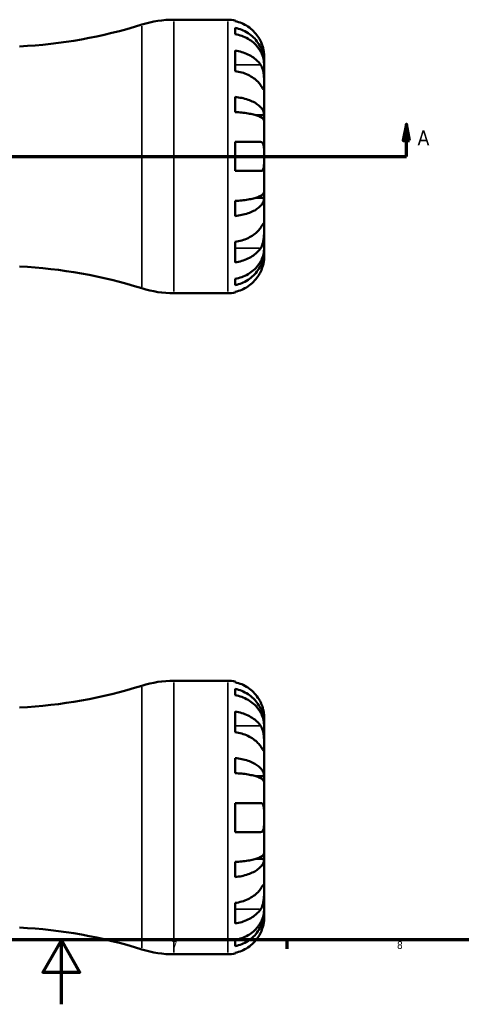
# Model space of a CAD drawing. Header units: millimetres. Extents: x -83 to 902, y -42 to 599.
# Tile 3 of 6: x 408 to 545, y 0 to 306. Entities that reach past the tile are written whole.
import ezdxf

# ---------------------------------------------------------------- set-up
doc = ezdxf.new("R2010")
doc.units = ezdxf.units.MM
for name, color, linetype, lineweight in [('Border (ANSI)', 7, 'Continuous', 70), ('Section Line (ANSI)', 7, 'Continuous', 70), ('Visible (ANSI)', 7, 'Continuous', 50), ('Visible Narrow (ANSI)', 7, 'Continuous', 35)]:
    doc.layers.add(name, color=color, linetype=linetype, lineweight=lineweight)
doc.styles.add('Label Text (ANSI)', font='tahoma.ttf')
doc.styles.add('Note Text (ANSI)', font='tahoma.ttf')

# ---------------------------------------------------------------- blocks, each defined once
blk = doc.blocks.new('Borders Default Border')
at = {"layer": 'Border (ANSI)'}
blk.add_line((490.58, 20), (490.58, 17.2), dxfattribs=at)
at = {"layer": 'Border (ANSI)', "flags": 128}
for points in [[(20, 20), (20, 574), (821, 574), (821, 20), (20, 20)], [(420.5, 0), (420.5, 20), (414.73, 10), (426.27, 10), (420.5, 20)]]:
    blk.add_lwpolyline(points, dxfattribs=at)
at = {"layer": 'Border (ANSI)', "color": 5, "true_color": 0x0000ff, "char_height": 2.4, "attachment_point": 7, "style": 'Note Text (ANSI)'}
for s, insert in [('7', (454.8, 17.2)), ('8', (524.84, 17.15))]:
    blk.add_mtext(s, dxfattribs=dict(at, insert=insert))
blk = doc.blocks.new('2dTransSection0')
at = {"layer": 'Section Line (ANSI)', "linetype": 'Continuous'}
for p, q in [((272.31, 273.43), (271.31, 268.43)), ((272.31, 268.43), (272.31, 273.43)), ((273.31, 268.43), (272.31, 273.43)), ((527.76, 273.43), (526.76, 268.43)), ((527.76, 268.43), (527.76, 273.43)), ((528.76, 268.43), (527.76, 273.43)), ((271.31, 268.43), (273.31, 268.43)), ((272.31, 263.43), (272.31, 268.43)), ((526.76, 268.43), (528.76, 268.43)), ((527.76, 263.43), (527.76, 268.43)), ((272.31, 263.43), (281.78, 263.43)), ((518.29, 263.43), (527.76, 263.43))]:
    blk.add_line(p, q, dxfattribs=at)
at = {"layer": 'Section Line (ANSI)'}
blk.add_line((272.31, 263.43), (527.76, 263.43), dxfattribs=at)
at = {"layer": 'Section Line (ANSI)', "linetype": 'Continuous', "flags": 128}
for points in [[(273.31, 268.43), (272.31, 273.43), (271.31, 268.43), (273.31, 268.43)], [(528.76, 268.43), (527.76, 273.43), (526.76, 268.43), (528.76, 268.43)]]:
    blk.add_lwpolyline(points, dxfattribs=at)
at = {"layer": 'Section Line (ANSI)'}
for points in [[(273.31, 268.43), (272.31, 273.43), (271.31, 268.43), (273.31, 268.43)], [(528.76, 268.43), (527.76, 273.43), (526.76, 268.43), (528.76, 268.43)]]:
    blk.add_solid(points, dxfattribs=at)
at = {"layer": 'Section Line (ANSI)', "char_height": 4.57, "attachment_point": 7, "style": 'Label Text (ANSI)'}
for insert in [(264.95, 266.93), (531.23, 266.93)]:
    blk.add_mtext('A', dxfattribs=dict(at, insert=insert))

msp = doc.modelspace()

# ---------------------------------------------------------------- linework, layer by layer
at = {"layer": 'Visible (ANSI)'}
for p, q in [((455.51, 305.93), (472.28, 305.93)), ((474.53, 305.7), (474.53, 305.46)), ((474.53, 303.38), (474.53, 301.44)), ((474.53, 296.33), (474.53, 289.97)), ((483.53, 292.67), (483.53, 294.68)), ((483.53, 292.67), (483.5, 292.67)), ((483.53, 291.9), (483.53, 292.67)), ((483.53, 285.52), (483.53, 291.9)), ((483.53, 276.3), (483.53, 285.52)), ((474.53, 281.92), (474.53, 277.23)), ((483.53, 276.3), (480.81, 276.3)), ((483.53, 274.46), (483.53, 276.3)), ((483.53, 263.43), (483.53, 274.46)), ((474.53, 267.93), (474.53, 258.93)), ((474.53, 267.93), (482.47, 267.93)), ((483.53, 252.4), (483.53, 263.43)), ((482.47, 258.93), (474.53, 258.93)), ((483.53, 250.55), (483.53, 252.4)), ((474.53, 249.63), (474.53, 244.93)), ((483.53, 250.55), (480.81, 250.55)), ((483.53, 241.33), (483.53, 250.55)), ((483.53, 234.95), (483.53, 241.33)), ((474.53, 236.89), (474.53, 230.52)), ((483.53, 234.19), (483.5, 234.19)), ((483.53, 234.19), (483.53, 234.95)), ((483.53, 232.18), (483.53, 234.19)), ((474.53, 225.42), (474.53, 223.47)), ((455.51, 220.93), (472.28, 220.93)), ((474.53, 221.39), (474.53, 221.15)), ((455.51, 100.53), (472.28, 100.53)), ((474.53, 100.3), (474.53, 100.06)), ((474.53, 97.99), (474.53, 96.04)), ((474.53, 90.93), (474.53, 84.57)), ((483.53, 87.27), (483.53, 89.28)), ((483.53, 87.27), (483.5, 87.27)), ((483.53, 86.5), (483.53, 87.27)), ((483.53, 80.13), (483.53, 86.5)), ((483.53, 70.91), (483.53, 80.13)), ((474.53, 76.52), (474.53, 71.83)), ((483.53, 70.91), (480.81, 70.91)), ((483.53, 69.06), (483.53, 70.91)), ((483.53, 58.03), (483.53, 69.06)), ((474.53, 62.53), (474.53, 53.53)), ((474.53, 62.53), (482.47, 62.53)), ((483.53, 47), (483.53, 58.03)), ((482.47, 53.53), (474.53, 53.53)), ((483.53, 45.15), (483.53, 47)), ((474.53, 44.23), (474.53, 39.53)), ((483.53, 45.15), (480.81, 45.15)), ((483.53, 35.93), (483.53, 45.15)), ((483.53, 29.56), (483.53, 35.93)), ((474.53, 31.49), (474.53, 25.13)), ((483.53, 28.79), (483.5, 28.79)), ((483.53, 28.79), (483.53, 29.56)), ((483.53, 26.78), (483.53, 28.79)), ((474.53, 20.02), (474.53, 18.07)), ((455.51, 15.53), (472.28, 15.53)), ((474.53, 16), (474.53, 15.76))]:
    msp.add_line(p, q, dxfattribs=at)
for centre, radius, start, end in [((400.03, 449.33), 151.9, 272.8302, 287.4215), ((455.51, 272.53), 33.4, 90, 107.4215), ((472.28, 294.68), 11.25, 78.463, 90), ((400.03, 77.53), 151.9, 72.5785, 87.1698), ((455.51, 254.33), 33.4, 252.5785, 270), ((472.28, 232.18), 11.25, 270, 281.537), ((400.03, 243.93), 151.9, 272.8302, 287.4215), ((455.51, 67.13), 33.4, 90, 107.4215), ((472.28, 89.28), 11.25, 78.463, 90), ((400.03, -127.87), 151.9, 72.5785, 87.1698), ((455.51, 48.93), 33.4, 252.5785, 270), ((472.28, 26.78), 11.25, 270, 281.537)]:
    msp.add_arc(centre, radius, start, end, dxfattribs=at)
for points, knots in [([(482.47, 299.18), (482.23, 299.68), (481.95, 300.19), (481.21, 301.3), (480.72, 301.89), (479.74, 302.88), (479.15, 303.37), (477.89, 304.21), (477.22, 304.56), (475.96, 305.09), (475.25, 305.31), (474.53, 305.46)], [5.502273, 5.502273, 5.502273, 5.502273, 5.6617271, 5.6617271, 5.8711142, 5.8711142, 6.0795149, 6.0795149, 6.2879156, 6.2879156, 6.4900769, 6.4900769, 6.4900769, 6.4900769]), ([(474.53, 303.38), (475.26, 303.24), (475.96, 303.03), (477.22, 302.52), (477.9, 302.17), (479.16, 301.36), (479.74, 300.89), (480.72, 299.93), (481.21, 299.36), (482.05, 298.14), (482.41, 297.49), (482.94, 296.24), (483.17, 295.53), (483.47, 294.08), (483.53, 293.34), (483.53, 292.67)], [0.213434, 0.213434, 0.213434, 0.213434, 0.41601, 0.41601, 0.624348, 0.624348, 0.832687, 0.832687, 1.041572, 1.041572, 1.250457, 1.250457, 1.460128, 1.460128, 1.669799, 1.669799, 1.669799, 1.669799]), ([(483.53, 291.9), (483.53, 292.5), (483.47, 293.16), (483.17, 294.45), (482.94, 295.08), (482.41, 296.19), (482.05, 296.77), (481.21, 297.86), (480.72, 298.37), (479.74, 299.22), (479.16, 299.64), (477.9, 300.36), (477.22, 300.67), (475.96, 301.12), (475.26, 301.31), (474.53, 301.44)], [5.016117, 5.016117, 5.016117, 5.016117, 5.225788, 5.225788, 5.435459, 5.435459, 5.644344, 5.644344, 5.853229, 5.853229, 6.061567, 6.061567, 6.269906, 6.269906, 6.472482, 6.472482, 6.472482, 6.472482]), ([(483.53, 294.68), (483.53, 294.68), (483.53, 294.73), (483.53, 294.92), (483.53, 295.08), (483.49, 295.57), (483.45, 295.94), (483.31, 296.72), (483.22, 297.09), (483, 297.86), (482.86, 298.25), (482.63, 298.82), (482.55, 299), (482.47, 299.18)], [0, 0, 0, 0, 0.1143483, 0.1143483, 0.2360376, 0.2360376, 0.4080184, 0.4080184, 0.5379079, 0.5379079, 0.6657576, 0.6657576, 0.7240192, 0.7240192, 0.7240192, 0.7240192]), ([(474.53, 296.33), (475.25, 296.23), (475.96, 296.07), (477.22, 295.7), (477.89, 295.45), (479.15, 294.85), (479.74, 294.5), (480.72, 293.81), (481.21, 293.39), (481.95, 292.6), (482.23, 292.24), (482.47, 291.89)], [0.2134384, 0.2134384, 0.2134384, 0.2134384, 0.4155998, 0.4155998, 0.6240004, 0.6240004, 0.8324011, 0.8324011, 1.0417882, 1.0417882, 1.2012424, 1.2012424, 1.2012424, 1.2012424]), ([(482.47, 291.89), (482.53, 291.8), (482.58, 291.71), (482.76, 291.39), (482.87, 291.15), (483.07, 290.61), (483.16, 290.32), (483.33, 289.57), (483.4, 289.11), (483.5, 288.08), (483.52, 287.52), (483.54, 286.45), (483.53, 285.95), (483.53, 285.52)], [-0.7247441, -0.7247441, -0.7247441, -0.7247441, -0.6829269, -0.6829269, -0.5894676, -0.5894676, -0.4901439, -0.4901439, -0.3493352, -0.3493352, -0.178565, -0.178565, 0, 0, 0, 0]), ([(482.47, 285.52), (482.24, 285.88), (481.96, 286.23), (481.22, 287.02), (480.73, 287.43), (479.75, 288.13), (479.16, 288.48), (477.9, 289.08), (477.23, 289.33), (475.96, 289.7), (475.26, 289.86), (474.53, 289.97)], [5.5022777, 5.5022777, 5.5022777, 5.5022777, 5.6605055, 5.6605055, 5.8694891, 5.8694891, 6.0782975, 6.0782975, 6.2871059, 6.2871059, 6.4900603, 6.4900603, 6.4900603, 6.4900603]), ([(483.53, 285.52), (483.53, 285.28), (483.53, 285.07), (483.53, 284.7), (483.53, 284.54), (483.51, 284.28), (483.48, 284.2), (483.38, 284.21), (483.31, 284.29), (483.13, 284.53), (483.04, 284.65), (482.84, 284.96), (482.73, 285.13), (482.56, 285.38), (482.51, 285.45), (482.47, 285.52)], [0, 0, 0, 0, 0.1023049, 0.1023049, 0.2116531, 0.2116531, 0.3586874, 0.3586874, 0.4986154, 0.4986154, 0.596139, 0.596139, 0.690343, 0.690343, 0.7235503, 0.7235503, 0.7235503, 0.7235503]), ([(474.53, 281.92), (475.26, 281.85), (475.96, 281.73), (477.22, 281.47), (477.9, 281.29), (479.16, 280.86), (479.74, 280.61), (480.72, 280.11), (481.21, 279.82), (482.05, 279.17), (482.41, 278.83), (482.94, 278.18), (483.17, 277.8), (483.47, 277.05), (483.53, 276.66), (483.53, 276.3)], [0.213434, 0.213434, 0.213434, 0.213434, 0.41601, 0.41601, 0.624348, 0.624348, 0.832687, 0.832687, 1.041572, 1.041572, 1.250457, 1.250457, 1.460128, 1.460128, 1.669799, 1.669799, 1.669799, 1.669799]), ([(483.53, 274.46), (483.53, 274.63), (483.47, 274.82), (483.17, 275.2), (482.94, 275.38), (482.41, 275.7), (482.05, 275.87), (481.21, 276.19), (480.72, 276.34), (479.74, 276.58), (479.16, 276.7), (477.9, 276.92), (477.22, 277), (475.96, 277.14), (475.26, 277.19), (474.53, 277.23)], [5.016117, 5.016117, 5.016117, 5.016117, 5.225788, 5.225788, 5.435459, 5.435459, 5.644344, 5.644344, 5.853229, 5.853229, 6.061567, 6.061567, 6.269906, 6.269906, 6.472482, 6.472482, 6.472482, 6.472482]), ([(482.47, 267.93), (482.54, 267.93), (482.61, 267.92), (482.78, 267.88), (482.88, 267.82), (483.07, 267.66), (483.15, 267.55), (483.33, 267.19), (483.4, 266.9), (483.5, 266.16), (483.52, 265.68), (483.54, 264.61), (483.53, 264.02), (483.53, 263.43)], [-0.7196887, -0.7196887, -0.7196887, -0.7196887, -0.6691335, -0.6691335, -0.5844829, -0.5844829, -0.490085, -0.490085, -0.3476599, -0.3476599, -0.1782767, -0.1782767, 0, 0, 0, 0]), ([(483.53, 263.43), (483.53, 263.03), (483.53, 262.63), (483.53, 261.81), (483.53, 261.41), (483.48, 260.54), (483.44, 260.12), (483.28, 259.56), (483.2, 259.38), (483.03, 259.14), (482.94, 259.07), (482.73, 258.96), (482.61, 258.93), (482.48, 258.93), (482.47, 258.93), (482.47, 258.93)], [-3.126213, -3.126213, -3.126213, -3.126213, -3.0059213, -3.0059213, -2.8729567, -2.8729567, -2.6978937, -2.6978937, -2.583387, -2.583387, -2.4954757, -2.4954757, -2.4031024, -2.4031024, -2.3983168, -2.3983168, -2.3983168, -2.3983168]), ([(474.53, 249.63), (475.26, 249.66), (475.96, 249.72), (477.22, 249.85), (477.9, 249.94), (479.16, 250.15), (479.74, 250.27), (480.72, 250.52), (481.21, 250.67), (482.05, 250.98), (482.41, 251.15), (482.94, 251.47), (483.17, 251.66), (483.47, 252.03), (483.53, 252.22), (483.53, 252.4)], [0.213434, 0.213434, 0.213434, 0.213434, 0.41601, 0.41601, 0.624348, 0.624348, 0.832687, 0.832687, 1.041572, 1.041572, 1.250457, 1.250457, 1.460128, 1.460128, 1.669799, 1.669799, 1.669799, 1.669799]), ([(483.53, 250.55), (483.53, 250.2), (483.47, 249.81), (483.17, 249.05), (482.94, 248.68), (482.41, 248.02), (482.05, 247.68), (481.21, 247.04), (480.72, 246.74), (479.74, 246.24), (479.16, 245.99), (477.9, 245.57), (477.22, 245.39), (475.96, 245.12), (475.26, 245.01), (474.53, 244.93)], [5.016117, 5.016117, 5.016117, 5.016117, 5.225788, 5.225788, 5.435459, 5.435459, 5.644344, 5.644344, 5.853229, 5.853229, 6.061567, 6.061567, 6.269906, 6.269906, 6.472482, 6.472482, 6.472482, 6.472482]), ([(482.47, 241.33), (482.53, 241.42), (482.58, 241.51), (482.76, 241.77), (482.87, 241.94), (483.07, 242.24), (483.16, 242.36), (483.33, 242.59), (483.4, 242.65), (483.5, 242.64), (483.52, 242.53), (483.54, 242.08), (483.53, 241.75), (483.53, 241.33)], [-0.7247441, -0.7247441, -0.7247441, -0.7247441, -0.6829269, -0.6829269, -0.5894676, -0.5894676, -0.4901439, -0.4901439, -0.3493352, -0.3493352, -0.178565, -0.178565, 0, 0, 0, 0]), ([(474.53, 236.89), (475.26, 236.99), (475.96, 237.15), (477.23, 237.52), (477.9, 237.78), (479.16, 238.37), (479.75, 238.72), (480.73, 239.42), (481.22, 239.84), (481.96, 240.62), (482.24, 240.98), (482.47, 241.33)], [0.213454, 0.213454, 0.213454, 0.213454, 0.4164085, 0.4164085, 0.6252168, 0.6252168, 0.8340252, 0.8340252, 1.0430088, 1.0430088, 1.2012367, 1.2012367, 1.2012367, 1.2012367]), ([(483.53, 241.33), (483.53, 241.09), (483.53, 240.82), (483.53, 240.22), (483.53, 239.89), (483.51, 239.08), (483.48, 238.59), (483.38, 237.64), (483.31, 237.19), (483.13, 236.45), (483.04, 236.17), (482.84, 235.64), (482.73, 235.4), (482.56, 235.11), (482.51, 235.04), (482.47, 234.97)], [0, 0, 0, 0, 0.1023049, 0.1023049, 0.2116531, 0.2116531, 0.3586874, 0.3586874, 0.4986154, 0.4986154, 0.596139, 0.596139, 0.690343, 0.690343, 0.7235503, 0.7235503, 0.7235503, 0.7235503]), ([(482.47, 234.97), (482.23, 234.61), (481.95, 234.25), (481.21, 233.46), (480.72, 233.05), (479.74, 232.35), (479.15, 232), (477.89, 231.41), (477.22, 231.16), (475.96, 230.79), (475.25, 230.63), (474.53, 230.52)], [5.5022719, 5.5022719, 5.5022719, 5.5022719, 5.6617261, 5.6617261, 5.8711132, 5.8711132, 6.0795138, 6.0795138, 6.2879145, 6.2879145, 6.4900758, 6.4900758, 6.4900758, 6.4900758]), ([(474.53, 225.42), (475.26, 225.54), (475.96, 225.73), (477.22, 226.19), (477.9, 226.49), (479.16, 227.22), (479.74, 227.64), (480.72, 228.49), (481.21, 228.99), (482.05, 230.08), (482.41, 230.66), (482.94, 231.77), (483.17, 232.41), (483.47, 233.69), (483.53, 234.35), (483.53, 234.95)], [0.213434, 0.213434, 0.213434, 0.213434, 0.41601, 0.41601, 0.624348, 0.624348, 0.832687, 0.832687, 1.041572, 1.041572, 1.250457, 1.250457, 1.460128, 1.460128, 1.669799, 1.669799, 1.669799, 1.669799]), ([(483.53, 234.19), (483.53, 233.51), (483.47, 232.77), (483.17, 231.33), (482.94, 230.62), (482.41, 229.37), (482.05, 228.71), (481.21, 227.49), (480.72, 226.92), (479.74, 225.97), (479.16, 225.5), (477.9, 224.68), (477.22, 224.34), (475.96, 223.83), (475.26, 223.61), (474.53, 223.47)], [5.016117, 5.016117, 5.016117, 5.016117, 5.225788, 5.225788, 5.435459, 5.435459, 5.644344, 5.644344, 5.853229, 5.853229, 6.061567, 6.061567, 6.269906, 6.269906, 6.472482, 6.472482, 6.472482, 6.472482]), ([(482.47, 227.68), (482.54, 227.83), (482.61, 227.99), (482.78, 228.41), (482.88, 228.67), (483.07, 229.22), (483.15, 229.51), (483.33, 230.2), (483.4, 230.57), (483.5, 231.3), (483.52, 231.61), (483.54, 232.06), (483.53, 232.18), (483.53, 232.18)], [-0.7196887, -0.7196887, -0.7196887, -0.7196887, -0.6691335, -0.6691335, -0.5844829, -0.5844829, -0.490085, -0.490085, -0.3476599, -0.3476599, -0.1782767, -0.1782767, 0, 0, 0, 0]), ([(474.53, 221.39), (475.25, 221.54), (475.96, 221.76), (477.22, 222.29), (477.89, 222.64), (479.15, 223.49), (479.74, 223.98), (480.72, 224.96), (481.21, 225.55), (481.95, 226.67), (482.23, 227.18), (482.47, 227.68)], [0.2134384, 0.2134384, 0.2134384, 0.2134384, 0.4155998, 0.4155998, 0.6240004, 0.6240004, 0.8324011, 0.8324011, 1.0417882, 1.0417882, 1.2012424, 1.2012424, 1.2012424, 1.2012424]), ([(482.47, 93.78), (482.23, 94.28), (481.95, 94.79), (481.21, 95.9), (480.72, 96.49), (479.74, 97.48), (479.15, 97.97), (477.89, 98.81), (477.22, 99.17), (475.96, 99.69), (475.25, 99.91), (474.53, 100.06)], [5.5022719, 5.5022719, 5.5022719, 5.5022719, 5.6617261, 5.6617261, 5.8711132, 5.8711132, 6.0795138, 6.0795138, 6.2879145, 6.2879145, 6.4900758, 6.4900758, 6.4900758, 6.4900758]), ([(474.53, 97.99), (475.26, 97.84), (475.96, 97.63), (477.22, 97.12), (477.9, 96.78), (479.16, 95.96), (479.74, 95.49), (480.72, 94.53), (481.21, 93.97), (482.05, 92.74), (482.41, 92.09), (482.94, 90.84), (483.17, 90.13), (483.47, 88.68), (483.53, 87.94), (483.53, 87.27)], [0.213434, 0.213434, 0.213434, 0.213434, 0.41601, 0.41601, 0.624348, 0.624348, 0.832687, 0.832687, 1.041572, 1.041572, 1.250457, 1.250457, 1.460128, 1.460128, 1.669799, 1.669799, 1.669799, 1.669799]), ([(483.53, 86.5), (483.53, 87.1), (483.47, 87.76), (483.17, 89.05), (482.94, 89.68), (482.41, 90.79), (482.05, 91.38), (481.21, 92.46), (480.72, 92.97), (479.74, 93.82), (479.16, 94.24), (477.9, 94.96), (477.22, 95.27), (475.96, 95.72), (475.26, 95.91), (474.53, 96.04)], [5.016117, 5.016117, 5.016117, 5.016117, 5.225788, 5.225788, 5.435459, 5.435459, 5.644344, 5.644344, 5.853229, 5.853229, 6.061567, 6.061567, 6.269906, 6.269906, 6.472482, 6.472482, 6.472482, 6.472482]), ([(483.53, 89.28), (483.53, 89.28), (483.53, 89.33), (483.53, 89.55), (483.53, 89.73), (483.48, 90.28), (483.44, 90.68), (483.28, 91.44), (483.2, 91.77), (483.03, 92.37), (482.94, 92.63), (482.73, 93.18), (482.61, 93.46), (482.48, 93.75), (482.47, 93.76), (482.47, 93.78)], [-3.126213, -3.126213, -3.126213, -3.126213, -3.0059213, -3.0059213, -2.8729567, -2.8729567, -2.6978937, -2.6978937, -2.583387, -2.583387, -2.4954757, -2.4954757, -2.4031024, -2.4031024, -2.3983168, -2.3983168, -2.3983168, -2.3983168]), ([(474.53, 90.93), (475.26, 90.83), (475.96, 90.67), (477.23, 90.3), (477.9, 90.04), (479.16, 89.45), (479.75, 89.1), (480.73, 88.4), (481.22, 87.98), (481.96, 87.2), (482.24, 86.84), (482.47, 86.49)], [0.213454, 0.213454, 0.213454, 0.213454, 0.4164085, 0.4164085, 0.6252168, 0.6252168, 0.8340252, 0.8340252, 1.0430088, 1.0430088, 1.2012367, 1.2012367, 1.2012367, 1.2012367]), ([(482.47, 86.49), (482.53, 86.4), (482.58, 86.31), (482.76, 85.99), (482.87, 85.75), (483.07, 85.22), (483.16, 84.92), (483.33, 84.17), (483.4, 83.71), (483.5, 82.68), (483.52, 82.12), (483.54, 81.05), (483.53, 80.55), (483.53, 80.13)], [-0.7247441, -0.7247441, -0.7247441, -0.7247441, -0.6829269, -0.6829269, -0.5894676, -0.5894676, -0.4901439, -0.4901439, -0.3493352, -0.3493352, -0.178565, -0.178565, 0, 0, 0, 0]), ([(482.47, 80.13), (482.23, 80.48), (481.95, 80.84), (481.21, 81.63), (480.72, 82.04), (479.74, 82.74), (479.15, 83.09), (477.89, 83.68), (477.22, 83.94), (475.96, 84.31), (475.25, 84.46), (474.53, 84.57)], [5.5022719, 5.5022719, 5.5022719, 5.5022719, 5.6617261, 5.6617261, 5.8711132, 5.8711132, 6.0795138, 6.0795138, 6.2879145, 6.2879145, 6.4900758, 6.4900758, 6.4900758, 6.4900758]), ([(483.53, 80.13), (483.53, 79.88), (483.53, 79.67), (483.53, 79.3), (483.53, 79.14), (483.51, 78.88), (483.48, 78.8), (483.38, 78.81), (483.31, 78.89), (483.13, 79.13), (483.04, 79.25), (482.84, 79.56), (482.73, 79.73), (482.56, 79.99), (482.51, 80.05), (482.47, 80.13)], [0, 0, 0, 0, 0.1023049, 0.1023049, 0.2116531, 0.2116531, 0.3586874, 0.3586874, 0.4986154, 0.4986154, 0.596139, 0.596139, 0.690343, 0.690343, 0.7235503, 0.7235503, 0.7235503, 0.7235503]), ([(474.53, 76.52), (475.26, 76.45), (475.96, 76.34), (477.22, 76.07), (477.9, 75.89), (479.16, 75.46), (479.74, 75.21), (480.72, 74.71), (481.21, 74.42), (482.05, 73.78), (482.41, 73.43), (482.94, 72.78), (483.17, 72.41), (483.47, 71.65), (483.53, 71.26), (483.53, 70.91)], [0.213434, 0.213434, 0.213434, 0.213434, 0.41601, 0.41601, 0.624348, 0.624348, 0.832687, 0.832687, 1.041572, 1.041572, 1.250457, 1.250457, 1.460128, 1.460128, 1.669799, 1.669799, 1.669799, 1.669799]), ([(483.53, 69.06), (483.53, 69.23), (483.47, 69.42), (483.17, 69.8), (482.94, 69.98), (482.41, 70.3), (482.05, 70.47), (481.21, 70.79), (480.72, 70.94), (479.74, 71.18), (479.16, 71.31), (477.9, 71.52), (477.22, 71.61), (475.96, 71.74), (475.26, 71.79), (474.53, 71.83)], [5.016117, 5.016117, 5.016117, 5.016117, 5.225788, 5.225788, 5.435459, 5.435459, 5.644344, 5.644344, 5.853229, 5.853229, 6.061567, 6.061567, 6.269906, 6.269906, 6.472482, 6.472482, 6.472482, 6.472482]), ([(482.47, 62.53), (482.54, 62.53), (482.61, 62.52), (482.78, 62.48), (482.88, 62.43), (483.07, 62.27), (483.15, 62.15), (483.33, 61.79), (483.4, 61.5), (483.5, 60.76), (483.52, 60.28), (483.54, 59.21), (483.53, 58.62), (483.53, 58.03)], [-0.7196887, -0.7196887, -0.7196887, -0.7196887, -0.6691335, -0.6691335, -0.5844829, -0.5844829, -0.490085, -0.490085, -0.3476599, -0.3476599, -0.1782767, -0.1782767, 0, 0, 0, 0]), ([(483.53, 58.03), (483.53, 57.63), (483.53, 57.23), (483.53, 56.41), (483.53, 56.01), (483.48, 55.14), (483.44, 54.72), (483.28, 54.16), (483.2, 53.99), (483.03, 53.75), (482.94, 53.67), (482.73, 53.56), (482.61, 53.53), (482.48, 53.53), (482.47, 53.53), (482.47, 53.53)], [-3.126213, -3.126213, -3.126213, -3.126213, -3.0059213, -3.0059213, -2.8729567, -2.8729567, -2.6978937, -2.6978937, -2.583387, -2.583387, -2.4954757, -2.4954757, -2.4031024, -2.4031024, -2.3983168, -2.3983168, -2.3983168, -2.3983168]), ([(474.53, 44.23), (475.26, 44.27), (475.96, 44.32), (477.22, 44.45), (477.9, 44.54), (479.16, 44.75), (479.74, 44.87), (480.72, 45.12), (481.21, 45.27), (482.05, 45.58), (482.41, 45.75), (482.94, 46.08), (483.17, 46.26), (483.47, 46.63), (483.53, 46.82), (483.53, 47)], [0.213434, 0.213434, 0.213434, 0.213434, 0.41601, 0.41601, 0.624348, 0.624348, 0.832687, 0.832687, 1.041572, 1.041572, 1.250457, 1.250457, 1.460128, 1.460128, 1.669799, 1.669799, 1.669799, 1.669799]), ([(483.53, 45.15), (483.53, 44.8), (483.47, 44.41), (483.17, 43.65), (482.94, 43.28), (482.41, 42.63), (482.05, 42.28), (481.21, 41.64), (480.72, 41.34), (479.74, 40.84), (479.16, 40.6), (477.9, 40.17), (477.22, 39.99), (475.96, 39.72), (475.26, 39.61), (474.53, 39.53)], [5.016117, 5.016117, 5.016117, 5.016117, 5.225788, 5.225788, 5.435459, 5.435459, 5.644344, 5.644344, 5.853229, 5.853229, 6.061567, 6.061567, 6.269906, 6.269906, 6.472482, 6.472482, 6.472482, 6.472482]), ([(482.47, 35.93), (482.53, 36.02), (482.58, 36.11), (482.76, 36.37), (482.87, 36.54), (483.07, 36.84), (483.16, 36.96), (483.33, 37.19), (483.4, 37.26), (483.5, 37.24), (483.52, 37.13), (483.54, 36.69), (483.53, 36.35), (483.53, 35.93)], [-0.7247441, -0.7247441, -0.7247441, -0.7247441, -0.6829269, -0.6829269, -0.5894676, -0.5894676, -0.4901439, -0.4901439, -0.3493352, -0.3493352, -0.178565, -0.178565, 0, 0, 0, 0]), ([(474.53, 31.49), (475.26, 31.59), (475.96, 31.75), (477.23, 32.13), (477.9, 32.38), (479.16, 32.98), (479.75, 33.32), (480.73, 34.02), (481.22, 34.44), (481.96, 35.22), (482.24, 35.58), (482.47, 35.93)], [0.213454, 0.213454, 0.213454, 0.213454, 0.4164085, 0.4164085, 0.6252168, 0.6252168, 0.8340252, 0.8340252, 1.0430088, 1.0430088, 1.2012367, 1.2012367, 1.2012367, 1.2012367]), ([(483.53, 35.93), (483.53, 35.69), (483.53, 35.42), (483.53, 34.82), (483.53, 34.49), (483.51, 33.68), (483.48, 33.2), (483.38, 32.24), (483.31, 31.79), (483.13, 31.06), (483.04, 30.77), (482.84, 30.24), (482.73, 30.01), (482.56, 29.71), (482.51, 29.64), (482.47, 29.57)], [0, 0, 0, 0, 0.1023049, 0.1023049, 0.2116531, 0.2116531, 0.3586874, 0.3586874, 0.4986154, 0.4986154, 0.596139, 0.596139, 0.690343, 0.690343, 0.7235503, 0.7235503, 0.7235503, 0.7235503]), ([(482.47, 29.57), (482.23, 29.21), (481.95, 28.85), (481.21, 28.07), (480.72, 27.65), (479.74, 26.95), (479.15, 26.61), (477.89, 26.01), (477.22, 25.76), (475.96, 25.39), (475.25, 25.23), (474.53, 25.13)], [5.5022719, 5.5022719, 5.5022719, 5.5022719, 5.6617261, 5.6617261, 5.8711132, 5.8711132, 6.0795138, 6.0795138, 6.2879145, 6.2879145, 6.4900758, 6.4900758, 6.4900758, 6.4900758]), ([(474.53, 20.02), (475.26, 20.14), (475.96, 20.34), (477.23, 20.79), (477.9, 21.1), (479.16, 21.82), (479.75, 22.24), (480.73, 23.09), (481.22, 23.6), (482.06, 24.69), (482.41, 25.27), (482.94, 26.38), (483.17, 27.01), (483.47, 28.3), (483.53, 28.95), (483.53, 29.56)], [0.213442, 0.213442, 0.213442, 0.213442, 0.416459, 0.416459, 0.625022, 0.625022, 0.833586, 0.833586, 1.042247, 1.042247, 1.250908, 1.250908, 1.460354, 1.460354, 1.669799, 1.669799, 1.669799, 1.669799]), ([(483.53, 28.79), (483.53, 28.11), (483.47, 27.37), (483.17, 25.93), (482.94, 25.22), (482.41, 23.97), (482.05, 23.31), (481.21, 22.09), (480.72, 21.52), (479.74, 20.57), (479.16, 20.1), (477.9, 19.28), (477.22, 18.94), (475.96, 18.43), (475.26, 18.22), (474.53, 18.07)], [5.016117, 5.016117, 5.016117, 5.016117, 5.225788, 5.225788, 5.435459, 5.435459, 5.644344, 5.644344, 5.853229, 5.853229, 6.061567, 6.061567, 6.269906, 6.269906, 6.472482, 6.472482, 6.472482, 6.472482]), ([(482.47, 22.28), (482.54, 22.43), (482.61, 22.59), (482.78, 23.01), (482.88, 23.27), (483.07, 23.83), (483.15, 24.11), (483.33, 24.8), (483.4, 25.18), (483.5, 25.9), (483.52, 26.21), (483.54, 26.66), (483.53, 26.78), (483.53, 26.78)], [-0.7196887, -0.7196887, -0.7196887, -0.7196887, -0.6691335, -0.6691335, -0.5844829, -0.5844829, -0.490085, -0.490085, -0.3476599, -0.3476599, -0.1782767, -0.1782767, 0, 0, 0, 0]), ([(474.53, 16), (475.25, 16.14), (475.96, 16.37), (477.22, 16.89), (477.89, 17.25), (479.15, 18.09), (479.74, 18.58), (480.72, 19.57), (481.21, 20.15), (481.95, 21.27), (482.23, 21.78), (482.47, 22.28)], [0.2134384, 0.2134384, 0.2134384, 0.2134384, 0.4155998, 0.4155998, 0.6240004, 0.6240004, 0.8324011, 0.8324011, 1.0417882, 1.0417882, 1.2012424, 1.2012424, 1.2012424, 1.2012424])]:
    msp.add_open_spline(points, degree=3, knots=knots, dxfattribs=at)
at = {"layer": 'Visible Narrow (ANSI)'}
for p, q in [((445.51, 222.96), (445.51, 303.89)), ((455.51, 305.4), (455.51, 221.45)), ((472.28, 221.45), (472.28, 305.4)), ((482.07, 291.89), (474.93, 291.89)), ((482.07, 234.97), (474.93, 234.97)), ((445.51, 17.57), (445.51, 98.49)), ((455.51, 100.01), (455.51, 16.05)), ((472.28, 16.05), (472.28, 100.01)), ((482.07, 86.49), (474.93, 86.49)), ((482.07, 29.57), (474.93, 29.57))]:
    msp.add_line(p, q, dxfattribs=at)

# ---------------------------------------------------------------- block references
msp.add_blockref('Borders Default Border', (0, 0))
at = {"layer": 'Section Line (ANSI)'}
msp.add_blockref('2dTransSection0', (0, 0), dxfattribs=at)

doc.saveas('drawing.dxf')
